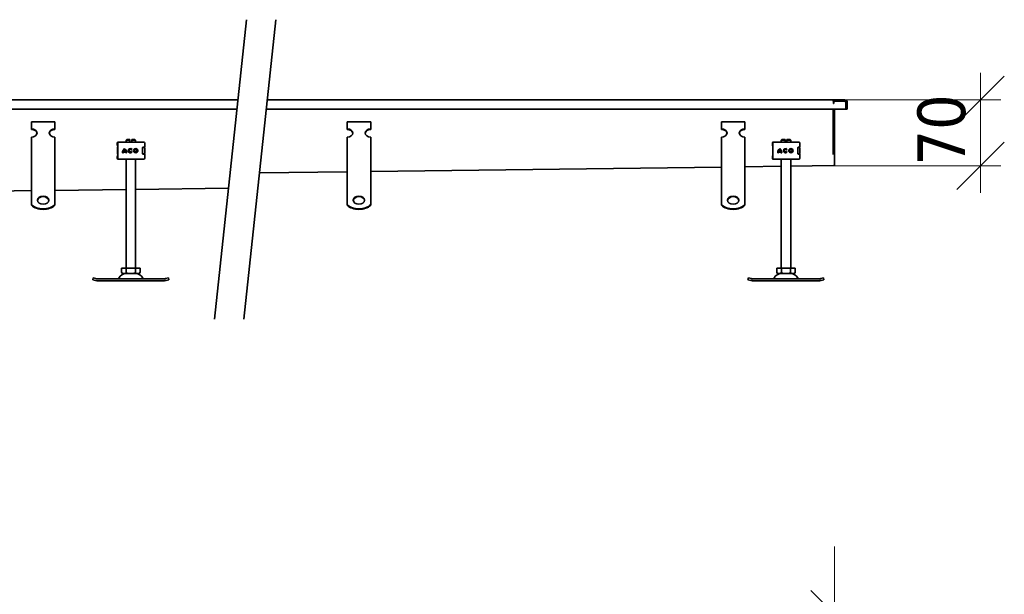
# Model space of a CAD drawing. Header units: millimetres. Extents: x -300186 to 535164, y -28581 to 763383.
# Tile 164 of 256: x 1885 to 2929, y 139270 to 139880. Entities that reach past the tile are written whole.
import ezdxf

# ---------------------------------------------------------------- set-up
doc = ezdxf.new("R2010")
doc.units = ezdxf.units.MM
doc.header["$LTSCALE"] = 10
doc.header["$PDSIZE"] = -4
doc.layers.add('Dimension (ISO)', color=5, linetype='Continuous', lineweight=9, true_color=0x0000ff)
doc.layers.add('Visible (ISO)', color=7, linetype='Continuous', lineweight=35)
doc.styles.add('Note Text (ISO)', font='tahoma.ttf')
doc.dimstyles.new('Default (ISO)', dxfattribs={"dimscale": 14.410965, "dimtxt": 3.5, "dimasz": 3.5, "dimexe": 1.5, "dimexo": 0, "dimgap": 1, "dimtad": 1, "dimrnd": 1e-08, "dimtxsty": 'Note Text (ISO)', "dimcen": 0.09, "dimdle": 10, "dimclrd": 256, "dimclre": 256, "dimclrt": 256, "dimazin": 2, "dimtfac": 1.001486, "dimtmove": 0, "dimatfit": 3, "dimfxl": 1, "dimtolj": 1, "dimlwd": -1, "dimlwe": -1, "dimarcsym": 0})

# ---------------------------------------------------------------- blocks, each defined once
blk = doc.blocks.new('_OBLIQUE')
at = {"color": 0, "linetype": 'ByBlock'}
blk.add_line((-0.5, -0.5), (0.5, 0.5), dxfattribs=at)
blk = doc.blocks.new('*D1140')
at = {"layer": 'Defpoints', "color": 0, "lineweight": -3, "transparency": 16777216}
for p in [(2747.8, 139794.9), (2904.2, 139794.9), (2747.8, 139724.9)]:
    blk.add_point(p, dxfattribs=at)
at = {"layer": 'Dimension (ISO)', "color": 0, "transparency": 16777216}
for p, q in [((2904.2, 139696.1), (2904.2, 139823.7)), ((2904.2, 139794.9), (2904.2, 139823.7)), ((2747.8, 139794.9), (2925.8, 139794.9)), ((2904.2, 139753.7), (2904.2, 139782.5)), ((2904.2, 139766.1), (2904.2, 139737.3)), ((2747.8, 139724.9), (2925.8, 139724.9)), ((2904.2, 139724.9), (2904.2, 139696.1))]:
    blk.add_line(p, q, dxfattribs=at)
at = {"layer": 'Dimension (ISO)', "color": 0, "transparency": 16777216, "xscale": 50.43837590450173, "yscale": 50.43837590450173, "zscale": 50.43837590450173, "rotation": 180}
blk.add_blockref('_OBLIQUE', (2904.2, 139794.9), dxfattribs=at)
at = {"layer": 'Dimension (ISO)', "color": 0, "transparency": 16777216, "xscale": 50.43837590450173, "yscale": 50.43837590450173, "zscale": 50.43837590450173}
blk.add_blockref('_OBLIQUE', (2904.2, 139724.9), dxfattribs=at)
at = {"layer": 'Dimension (ISO)', "color": 0, "transparency": 16777216, "insert": (2837.3, 139725.1), "char_height": 50.44, "attachment_point": 1, "rotation": 90, "style": 'Note Text (ISO)'}
blk.add_mtext('\\A1;70', dxfattribs=at)
blk = doc.blocks.new('*D1142')
at = {"layer": 'Defpoints', "color": 0, "lineweight": -3, "transparency": 16777216}
for p in [(-970.7, 139724.9), (2749.3, 139248.8), (2749.3, 139247.7)]:
    blk.add_point(p, dxfattribs=at)
at = {"layer": 'Dimension (ISO)', "color": 0, "transparency": 16777216}
for p, q in [((2749.3, 139247.7), (2749.3, 139320.9)), ((-970.7, 139263.2), (-970.7, 139176.8)), ((-999.6, 139248.8), (2778.1, 139248.8)), ((-970.7, 139248.8), (-999.6, 139248.8)), ((-941.9, 139248.8), (-913.1, 139248.8)), ((2720.5, 139248.8), (2691.7, 139248.8)), ((2749.3, 139248.8), (2778.1, 139248.8))]:
    blk.add_line(p, q, dxfattribs=at)
at = {"layer": 'Dimension (ISO)', "color": 0, "transparency": 16777216, "xscale": 50.43837590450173, "yscale": 50.43837590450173, "zscale": 50.43837590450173}
for p, rotation in [((-970.7, 139248.8), 270), ((2749.3, 139248.8), 90)]:
    blk.add_blockref('_OBLIQUE', p, dxfattribs=dict(at, rotation=rotation))
at = {"layer": 'Dimension (ISO)', "color": 0, "transparency": 16777216, "insert": (594.7, 139332.5), "char_height": 50.438, "attachment_point": 1, "style": 'Note Text (ISO)'}
blk.add_mtext('\\A1;délka celkem 5,0 m', dxfattribs=at)

msp = doc.modelspace()

# ---------------------------------------------------------------- linework, layer by layer
at = {"layer": 'Visible (ISO)'}
for p, q in [((1637.752, 139794.898), (2116.405, 139794.898)), ((2147.442, 139794.898), (2747.81, 139794.898)), ((2759.81, 139794.898), (2747.81, 139794.898)), ((2747.81, 139793.398), (2747.81, 139794.898)), ((2115.343, 139784.898), (1640.752, 139784.898)), ((2761.81, 139784.898), (2146.379, 139784.898)), ((2747.81, 139793.398), (2759.81, 139793.398)), ((2747.81, 139784.898), (2747.81, 139779.785)), ((2748.31, 139793.398), (2748.31, 139791.898)), ((2748.31, 139791.148), (2748.31, 139791.898)), ((2748.71, 139791.148), (2748.31, 139791.148)), ((2748.31, 139779.785), (2748.31, 139784.898)), ((2748.71, 139793.398), (2748.71, 139791.148)), ((2748.71, 139793.398), (2761.81, 139793.398)), ((2749.31, 139779.785), (2749.31, 139784.898)), ((2761.31, 139784.898), (2761.31, 139791.898)), ((2761.31, 139784.898), (2762.81, 139784.898)), ((2761.81, 139793.398), (2761.81, 139784.898)), ((2762.81, 139784.898), (2762.81, 139791.898)), ((2747.81, 139779.785), (2747.81, 139778.762)), ((2747.81, 139778.762), (2747.81, 139765.581)), ((2748.31, 139779.785), (2748.31, 139778.762)), ((2748.31, 139765.581), (2748.31, 139778.762)), ((2749.31, 139778.762), (2749.31, 139779.785)), ((2749.31, 139765.581), (2749.31, 139778.762)), ((1897.252, 139771.418), (1922.252, 139771.418)), ((1897.252, 139764.105), (1897.252, 139771.418)), ((1897.252, 139763.423), (1897.252, 139764.105)), ((1922.252, 139764.105), (1922.252, 139771.418)), ((1922.252, 139764.105), (1922.252, 139763.423)), ((2232.31, 139771.418), (2257.31, 139771.418)), ((2232.31, 139764.105), (2232.31, 139771.418)), ((2232.31, 139763.423), (2232.31, 139764.105)), ((2257.31, 139764.105), (2257.31, 139771.418)), ((2257.31, 139764.105), (2257.31, 139763.423)), ((2629.31, 139771.418), (2654.31, 139771.418)), ((2629.31, 139764.105), (2629.31, 139771.418)), ((2629.31, 139763.423), (2629.31, 139764.105)), ((2654.31, 139764.105), (2654.31, 139771.418)), ((2654.31, 139764.105), (2654.31, 139763.423)), ((2747.81, 139763.535), (2747.81, 139765.581)), ((2747.81, 139763.535), (2747.81, 139736.733)), ((2748.31, 139763.535), (2748.31, 139765.581)), ((2748.31, 139736.733), (2748.31, 139763.535)), ((2749.31, 139765.581), (2749.31, 139763.535)), ((2749.31, 139736.733), (2749.31, 139763.535)), ((1897.252, 139740.715), (1897.252, 139755.329)), ((1922.252, 139740.715), (1922.252, 139755.329)), ((1998.672, 139752.898), (1997.752, 139751.978)), ((2001.752, 139751.978), (1997.752, 139751.978)), ((1997.752, 139749.898), (1997.752, 139751.978)), ((1998.672, 139752.898), (2001.752, 139752.898)), ((2001.752, 139749.898), (2001.752, 139751.978)), ((2003.752, 139752.898), (2006.832, 139752.898)), ((2003.752, 139751.978), (2003.752, 139749.898)), ((2007.752, 139751.978), (2003.752, 139751.978)), ((2006.832, 139752.898), (2007.752, 139751.978)), ((2007.752, 139749.898), (2007.752, 139751.978)), ((2232.31, 139740.715), (2232.31, 139755.329)), ((2257.31, 139740.715), (2257.31, 139755.329)), ((2629.31, 139740.715), (2629.31, 139755.329)), ((2654.31, 139740.715), (2654.31, 139755.329)), ((2693.73, 139752.898), (2692.81, 139751.978)), ((2696.81, 139751.978), (2692.81, 139751.978)), ((2692.81, 139749.898), (2692.81, 139751.978)), ((2693.73, 139752.898), (2696.81, 139752.898)), ((2696.81, 139749.898), (2696.81, 139751.978)), ((2698.81, 139752.898), (2701.89, 139752.898)), ((2698.81, 139751.978), (2698.81, 139749.898)), ((2702.81, 139751.978), (2698.81, 139751.978)), ((2701.89, 139752.898), (2702.81, 139751.978)), ((2702.81, 139749.898), (2702.81, 139751.978)), ((1988.294, 139748.304), (1988.294, 139748.898)), ((1988.752, 139743.898), (1988.752, 139741.95)), ((1988.752, 139741.95), (1988.752, 139739.847)), ((1988.949, 139732.898), (1988.949, 139748.898)), ((1989.294, 139749.898), (1989.403, 139749.898)), ((1989.949, 139749.898), (1989.403, 139749.898)), ((1989.949, 139749.898), (1989.993, 139749.898)), ((1989.993, 139749.898), (1992.115, 139749.898)), ((1992.115, 139749.898), (1992.963, 139749.898)), ((2011.188, 139749.898), (1992.963, 139749.898)), ((2004.058, 139742.274), (2003.334, 139741.731)), ((2011.188, 139749.898), (2011.832, 139749.898)), ((2011.832, 139749.898), (2015.79, 139749.898)), ((2015.168, 139743.498), (2015.168, 139738.298)), ((2015.52, 139744.398), (2015.915, 139744.398)), ((2016.738, 139744.498), (2015.767, 139744.498)), ((2015.79, 139749.898), (2016.519, 139749.898)), ((2015.915, 139744.398), (2016.519, 139744.398)), ((2017.519, 139744.498), (2016.738, 139744.498)), ((2017.519, 139744.498), (2017.519, 139748.898)), ((2017.519, 139738.398), (2017.519, 139743.398)), ((2683.353, 139748.304), (2683.353, 139748.898)), ((2683.81, 139743.898), (2683.81, 139741.95)), ((2683.81, 139741.95), (2683.81, 139739.847)), ((2684.007, 139732.898), (2684.007, 139748.898)), ((2684.353, 139749.898), (2684.461, 139749.898)), ((2685.007, 139749.898), (2684.461, 139749.898)), ((2685.007, 139749.898), (2685.051, 139749.898)), ((2685.051, 139749.898), (2687.173, 139749.898)), ((2687.173, 139749.898), (2688.022, 139749.898)), ((2706.247, 139749.898), (2688.022, 139749.898)), ((2699.117, 139742.274), (2698.392, 139741.731)), ((2706.247, 139749.898), (2706.89, 139749.898)), ((2706.89, 139749.898), (2710.848, 139749.898)), ((2710.227, 139743.498), (2710.227, 139738.298)), ((2710.579, 139744.398), (2710.974, 139744.398)), ((2711.796, 139744.498), (2710.826, 139744.498)), ((2710.848, 139749.898), (2711.577, 139749.898)), ((2710.974, 139744.398), (2711.577, 139744.398)), ((2712.577, 139744.498), (2711.796, 139744.498)), ((2712.577, 139744.498), (2712.577, 139748.898)), ((2712.577, 139738.398), (2712.577, 139743.398)), ((1897.252, 139739.287), (1897.252, 139740.715)), ((1897.252, 139739.164), (1897.252, 139739.287)), ((1897.252, 139739.164), (1897.252, 139732.442)), ((1897.252, 139728.944), (1897.252, 139732.442)), ((1922.252, 139739.287), (1922.252, 139740.715)), ((1922.252, 139739.164), (1922.252, 139739.287)), ((1922.252, 139739.164), (1922.252, 139732.442)), ((1922.252, 139728.944), (1922.252, 139732.442)), ((1988.294, 139732.898), (1988.294, 139733.492)), ((1988.752, 139739.847), (1988.752, 139737.898)), ((1989.403, 139731.898), (1989.294, 139731.898)), ((1989.403, 139731.898), (1989.949, 139731.898)), ((1989.993, 139731.898), (1989.949, 139731.898)), ((1992.115, 139731.898), (1989.993, 139731.898)), ((1992.963, 139731.898), (1992.115, 139731.898)), ((1992.963, 139731.898), (2011.188, 139731.898)), ((1994.893, 139738.645), (1993.988, 139738.645)), ((1997.274, 139739.463), (1994.955, 139739.463)), ((1995.192, 139740.369), (1997.037, 139740.369)), ((1998.242, 139738.645), (1997.336, 139738.645)), ((1997.752, 139616.198), (1997.752, 139731.898)), ((2003.37, 139740.114), (2004.114, 139739.598)), ((2007.752, 139616.198), (2007.752, 139731.898)), ((2011.832, 139731.898), (2011.188, 139731.898)), ((2015.79, 139731.898), (2011.832, 139731.898)), ((2015.915, 139737.398), (2015.52, 139737.398)), ((2016.738, 139737.298), (2015.767, 139737.298)), ((2016.519, 139731.898), (2015.79, 139731.898)), ((2016.519, 139737.398), (2015.915, 139737.398)), ((2017.519, 139737.298), (2016.738, 139737.298)), ((2017.519, 139732.898), (2017.519, 139737.298)), ((2232.31, 139739.287), (2232.31, 139740.715)), ((2232.31, 139739.164), (2232.31, 139739.287)), ((2232.31, 139739.164), (2232.31, 139732.442)), ((2232.31, 139728.944), (2232.31, 139732.442)), ((2257.31, 139739.287), (2257.31, 139740.715)), ((2257.31, 139739.164), (2257.31, 139739.287)), ((2257.31, 139739.164), (2257.31, 139732.442)), ((2257.31, 139728.944), (2257.31, 139732.442)), ((2629.31, 139739.287), (2629.31, 139740.715)), ((2629.31, 139739.164), (2629.31, 139739.287)), ((2629.31, 139739.164), (2629.31, 139732.442)), ((2629.31, 139728.944), (2629.31, 139732.442)), ((2654.31, 139739.287), (2654.31, 139740.715)), ((2654.31, 139739.164), (2654.31, 139739.287)), ((2654.31, 139739.164), (2654.31, 139732.442)), ((2654.31, 139728.944), (2654.31, 139732.442)), ((2683.353, 139732.898), (2683.353, 139733.492)), ((2683.81, 139739.847), (2683.81, 139737.898)), ((2684.461, 139731.898), (2684.353, 139731.898)), ((2684.461, 139731.898), (2685.007, 139731.898)), ((2685.051, 139731.898), (2685.007, 139731.898)), ((2687.173, 139731.898), (2685.051, 139731.898)), ((2688.022, 139731.898), (2687.173, 139731.898)), ((2688.022, 139731.898), (2706.247, 139731.898)), ((2689.952, 139738.645), (2689.046, 139738.645)), ((2692.333, 139739.463), (2690.013, 139739.463)), ((2690.251, 139740.369), (2692.096, 139740.369)), ((2693.3, 139738.645), (2692.395, 139738.645)), ((2692.81, 139616.198), (2692.81, 139731.898)), ((2698.428, 139740.114), (2699.173, 139739.598)), ((2702.81, 139616.198), (2702.81, 139731.898)), ((2706.89, 139731.898), (2706.247, 139731.898)), ((2710.848, 139731.898), (2706.89, 139731.898)), ((2710.974, 139737.398), (2710.579, 139737.398)), ((2711.796, 139737.298), (2710.826, 139737.298)), ((2711.577, 139731.898), (2710.848, 139731.898)), ((2711.577, 139737.398), (2710.974, 139737.398)), ((2712.577, 139737.298), (2711.796, 139737.298)), ((2712.577, 139732.898), (2712.577, 139737.298)), ((2749.31, 139736.733), (2749.31, 139733.941)), ((2749.31, 139725.275), (2749.31, 139733.941)), ((1897.252, 139724.289), (1897.252, 139728.944)), ((1897.252, 139724.167), (1897.252, 139724.289)), ((1897.252, 139724.167), (1897.252, 139717.444)), ((1922.252, 139724.289), (1922.252, 139728.944)), ((1922.252, 139724.167), (1922.252, 139724.289)), ((1922.252, 139724.167), (1922.252, 139717.444)), ((2232.31, 139724.289), (2232.31, 139728.944)), ((2232.31, 139724.167), (2232.31, 139724.289)), ((2232.31, 139724.167), (2232.31, 139717.444)), ((2257.31, 139724.289), (2257.31, 139728.944)), ((2257.31, 139724.167), (2257.31, 139724.289)), ((2257.31, 139724.167), (2257.31, 139717.444)), ((2629.31, 139723.563), (2257.31, 139718.862)), ((2629.31, 139724.289), (2629.31, 139728.944)), ((2629.31, 139724.167), (2629.31, 139724.289)), ((2629.31, 139724.167), (2629.31, 139717.444)), ((2654.31, 139724.289), (2654.31, 139728.944)), ((2692.81, 139724.365), (2654.31, 139723.879)), ((2654.31, 139724.167), (2654.31, 139724.289)), ((2654.31, 139724.167), (2654.31, 139717.444)), ((2748.316, 139725.067), (2702.81, 139724.492)), ((2748.316, 139725.067), (2749.31, 139725.067)), ((2749.31, 139725.275), (2749.31, 139725.067)), ((1897.252, 139713.946), (1897.252, 139717.444)), ((1897.252, 139709.292), (1897.252, 139713.946)), ((1922.252, 139713.946), (1922.252, 139717.444)), ((1922.252, 139709.292), (1922.252, 139713.946)), ((2232.31, 139718.546), (2139.207, 139717.369)), ((2232.31, 139713.946), (2232.31, 139717.444)), ((2232.31, 139709.292), (2232.31, 139713.946)), ((2257.31, 139713.946), (2257.31, 139717.444)), ((2257.31, 139709.292), (2257.31, 139713.946)), ((2629.31, 139713.946), (2629.31, 139717.444)), ((2629.31, 139709.292), (2629.31, 139713.946)), ((2654.31, 139713.946), (2654.31, 139717.444)), ((2654.31, 139709.292), (2654.31, 139713.946)), ((1897.252, 139709.17), (1897.252, 139709.292)), ((1897.252, 139709.17), (1897.252, 139702.447)), ((1897.252, 139698.949), (1897.252, 139702.447)), ((1922.252, 139709.17), (1922.252, 139709.292)), ((1922.252, 139709.17), (1922.252, 139702.447)), ((1922.252, 139698.949), (1922.252, 139702.447)), ((1997.752, 139699.748), (1922.252, 139698.794)), ((2106.445, 139701.122), (2007.752, 139699.875)), ((2232.31, 139709.17), (2232.31, 139709.292)), ((2232.31, 139709.17), (2232.31, 139702.447)), ((2232.31, 139698.949), (2232.31, 139702.447)), ((2257.31, 139709.17), (2257.31, 139709.292)), ((2257.31, 139709.17), (2257.31, 139702.447)), ((2257.31, 139698.949), (2257.31, 139702.447)), ((2629.31, 139709.17), (2629.31, 139709.292)), ((2629.31, 139709.17), (2629.31, 139702.447)), ((2629.31, 139698.949), (2629.31, 139702.447)), ((2654.31, 139709.17), (2654.31, 139709.292)), ((2654.31, 139709.17), (2654.31, 139702.447)), ((2654.31, 139698.949), (2654.31, 139702.447)), ((1897.252, 139698.478), (1627.261, 139695.067)), ((1897.252, 139695.723), (1897.252, 139698.949)), ((1897.252, 139683.665), (1897.252, 139695.723)), ((1922.252, 139695.723), (1922.252, 139698.949)), ((1922.252, 139683.665), (1922.252, 139695.723)), ((2232.31, 139695.723), (2232.31, 139698.949)), ((2232.31, 139683.665), (2232.31, 139695.723)), ((2257.31, 139695.723), (2257.31, 139698.949)), ((2257.31, 139683.665), (2257.31, 139695.723)), ((2629.31, 139695.723), (2629.31, 139698.949)), ((2629.31, 139683.665), (2629.31, 139695.723)), ((2654.31, 139695.723), (2654.31, 139698.949)), ((2654.31, 139683.665), (2654.31, 139695.723)), ((1897.252, 139682.983), (1897.252, 139683.665)), ((1922.252, 139683.665), (1922.252, 139682.983)), ((2232.31, 139682.983), (2232.31, 139683.665)), ((2257.31, 139683.665), (2257.31, 139682.983)), ((2629.31, 139682.983), (2629.31, 139683.665)), ((2654.31, 139683.665), (2654.31, 139682.983)), ((1992.937, 139612.098), (1992.937, 139616.198)), ((1992.937, 139616.198), (1997.844, 139616.198)), ((1997.844, 139612.098), (1997.844, 139616.198)), ((1997.844, 139616.198), (2007.659, 139616.198)), ((2007.659, 139612.098), (2007.659, 139616.198)), ((2007.659, 139616.198), (2012.567, 139616.198)), ((2012.567, 139612.098), (2012.567, 139616.198)), ((2687.995, 139612.098), (2687.995, 139616.198)), ((2687.995, 139616.198), (2692.903, 139616.198)), ((2692.903, 139612.098), (2692.903, 139616.198)), ((2692.903, 139616.198), (2702.718, 139616.198)), ((2702.718, 139612.098), (2702.718, 139616.198)), ((2702.718, 139616.198), (2707.625, 139616.198)), ((2707.625, 139612.098), (2707.625, 139616.198)), ((1962.452, 139603.809), (1962.833, 139605.773)), ((1965.778, 139605.2), (1962.833, 139605.773)), ((1994.637, 139610.398), (2010.867, 139610.398)), ((2042.67, 139605.773), (2039.725, 139605.2)), ((2043.052, 139603.809), (2042.67, 139605.773)), ((2657.51, 139603.809), (2657.892, 139605.773)), ((2660.837, 139605.2), (2657.892, 139605.773)), ((2689.695, 139610.398), (2705.925, 139610.398)), ((2737.729, 139605.773), (2734.784, 139605.2)), ((2738.11, 139603.809), (2737.729, 139605.773)), ((1962.452, 139603.809), (1965.397, 139603.237)), ((1966.536, 139603.015), (1965.397, 139603.237)), ((1965.778, 139605.2), (1966.918, 139604.979)), ((1967.752, 139604.898), (2037.752, 139604.898)), ((2037.752, 139602.898), (1967.752, 139602.898)), ((2038.586, 139604.979), (2039.725, 139605.2)), ((2040.107, 139603.237), (2038.967, 139603.015)), ((2040.107, 139603.237), (2043.052, 139603.809)), ((2657.51, 139603.809), (2660.455, 139603.237)), ((2661.595, 139603.015), (2660.455, 139603.237)), ((2660.837, 139605.2), (2661.977, 139604.979)), ((2662.81, 139604.898), (2732.81, 139604.898)), ((2732.81, 139602.898), (2662.81, 139602.898)), ((2733.644, 139604.979), (2734.784, 139605.2)), ((2735.166, 139603.237), (2734.026, 139603.015)), ((2735.166, 139603.237), (2738.11, 139603.809))]:
    msp.add_line(p, q, dxfattribs=at)
for points in [[(2091.667, 139561.994), (2125.442, 139879.978)], [(2122.703, 139561.994), (2156.479, 139879.978)]]:
    msp.add_lwpolyline(points, dxfattribs=at)
for centre, radius in [((2008.003, 139740.898), 2.253), ((2008.003, 139740.898), 1.348), ((2703.062, 139740.898), 2.253), ((2703.062, 139740.898), 1.348)]:
    msp.add_circle(centre, radius, dxfattribs=at)
for centre, radius, start, end in [((2759.81, 139791.898), 3, 0, 90), ((2759.81, 139791.898), 1.5, 0, 90), ((1989.294, 139748.898), 1, 90, 180), ((1991.752, 139743.898), 3, 159.137485, 180), ((1989.949, 139748.898), 1, 90, 180), ((1999.761, 139738.688), 5.773, 129.166063, 180.429957), ((1999.761, 139738.688), 4.868, 138.504693, 159.806036), ((1992.469, 139738.688), 5.773, 359.570042, 50.833935), ((1992.469, 139738.688), 4.868, 20.193964, 41.495307), ((2002.274, 139740.898), 2.253, 37.619364, 324.766933), ((2002.274, 139740.898), 1.348, 38.142288, 324.411935), ((2016.519, 139748.898), 1, 0, 90), ((2016.519, 139743.398), 1, 0, 90), ((2013.752, 139743.898), 3, 9.225411, 11.536959), ((2684.353, 139748.898), 1, 90, 180), ((2686.81, 139743.898), 3, 159.137485, 180), ((2685.007, 139748.898), 1, 90, 180), ((2694.819, 139738.688), 5.773, 129.166063, 180.429957), ((2694.819, 139738.688), 4.868, 138.504693, 159.806036), ((2687.527, 139738.688), 5.773, 359.570042, 50.833935), ((2687.527, 139738.688), 4.868, 20.193964, 41.495307), ((2697.332, 139740.898), 2.253, 37.619364, 324.766933), ((2697.332, 139740.898), 1.348, 38.142288, 324.411935), ((2711.577, 139748.898), 1, 0, 90), ((2711.577, 139743.398), 1, 0, 90), ((2708.81, 139743.898), 3, 9.225411, 11.536959), ((1989.294, 139732.898), 1, 180, 270), ((1991.752, 139737.898), 3, 180, 200.862515), ((1989.949, 139732.898), 1, 180, 270), ((1999.761, 139738.688), 4.868, 170.836607, 180.509909), ((1992.469, 139738.688), 4.868, 359.490086, 9.163389), ((2016.519, 139738.398), 1, 270, 0), ((2016.519, 139732.898), 1, 270, 0), ((2013.752, 139737.898), 3, 348.463041, 350.774589), ((2684.353, 139732.898), 1, 180, 270), ((2686.81, 139737.898), 3, 180, 200.862515), ((2685.007, 139732.898), 1, 180, 270), ((2694.819, 139738.688), 4.868, 170.836607, 180.509909), ((2687.527, 139738.688), 4.868, 359.490086, 9.163389), ((2711.577, 139738.398), 1, 270, 0), ((2711.577, 139732.898), 1, 270, 0), ((2708.81, 139737.898), 3, 348.463041, 350.774589), ((1988.752, 139606.398), 1.5, 270, 332.859131), ((1997.752, 139601.785), 8.614, 90, 152.859131), ((1994.637, 139612.098), 1.7, 180, 270), ((2007.752, 139601.785), 8.614, 27.140869, 90), ((2010.867, 139612.098), 1.7, 270, 0), ((2016.752, 139606.398), 1.5, 207.140869, 270), ((2683.81, 139606.398), 1.5, 270, 332.859131), ((2692.81, 139601.785), 8.614, 90, 152.859131), ((2689.695, 139612.098), 1.7, 180, 270), ((2702.81, 139601.785), 8.614, 27.140869, 90), ((2705.925, 139612.098), 1.7, 270, 0), ((2711.81, 139606.398), 1.5, 207.140869, 270), ((1967.752, 139609.268), 6.37, 259, 270), ((1967.752, 139609.268), 4.37, 259, 270), ((2037.752, 139609.268), 4.37, 270, 281), ((2037.752, 139609.268), 6.37, 270, 281), ((2662.81, 139609.268), 6.37, 259, 270), ((2662.81, 139609.268), 4.37, 259, 270), ((2732.81, 139609.268), 4.37, 270, 281), ((2732.81, 139609.268), 6.37, 270, 281)]:
    msp.add_arc(centre, radius, start, end, dxfattribs=at)
for centre, major_axis, start_param, end_param in [((1897.252, 139759.717), (6, 0), 4.71238898, 7.85398163), ((1897.252, 139759.035), (6, 0), 0.07778802, 1.57079633), ((1922.252, 139759.717), (-6, 0), 4.71238898, 7.85398163), ((1922.252, 139759.035), (-6, 0), 4.71238898, 6.20539729), ((2232.31, 139759.717), (6, 0), 4.71238898, 7.85398163), ((2232.31, 139759.035), (6, 0), 0.07778802, 1.57079633), ((2257.31, 139759.717), (-6, 0), 4.71238898, 7.85398163), ((2257.31, 139759.035), (-6, 0), 4.71238898, 6.20539729), ((2629.31, 139759.717), (6, 0), 4.71238898, 7.85398163), ((2629.31, 139759.035), (6, 0), 0.07778802, 1.57079633), ((2654.31, 139759.717), (-6, 0), 4.71238898, 7.85398163), ((2654.31, 139759.035), (-6, 0), 4.71238898, 6.20539729), ((1909.752, 139687.728), (6, 0), 0.07778802, 3.06380464), ((2244.81, 139687.728), (6, 0), 0.07778802, 3.06380464), ((2641.81, 139687.728), (6, 0), 0.07778802, 3.06380464), ((1909.752, 139690.969), (16, 0), 3.81572316, 5.6090548), ((1909.752, 139690.287), (-16, 0), 0.67413051, 2.46746215), ((2244.81, 139690.969), (16, 0), 3.81572316, 5.6090548), ((2244.81, 139690.287), (-16, 0), 0.67413051, 2.46746215), ((2641.81, 139690.969), (16, 0), 3.81572316, 5.6090548), ((2641.81, 139690.287), (-16, 0), 0.67413051, 2.46746215)]:
    msp.add_ellipse(centre, major_axis=major_axis, ratio=0.7313537, start_param=start_param, end_param=end_param, dxfattribs=at)
for centre in [(1909.752, 139688.41), (2244.81, 139688.41), (2641.81, 139688.41)]:
    msp.add_ellipse(centre, major_axis=(6, 0), ratio=0.7313537, dxfattribs=at)
for points in [[(2001.752, 139751.978), (2001.752, 139752.487), (2001.752, 139752.898)], [(2003.752, 139752.898), (2003.752, 139752.487), (2003.752, 139751.978)], [(2696.81, 139751.978), (2696.81, 139752.487), (2696.81, 139752.898)], [(2698.81, 139752.898), (2698.81, 139752.487), (2698.81, 139751.978)]]:
    msp.add_rational_spline(points, [1, 1.0054431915, 1], degree=2, dxfattribs=at)
for points in [[(1988.295, 139748.304), (1988.295, 139748.304), (1988.295, 139748.303), (1988.295, 139748.303)], [(2683.354, 139748.304), (2683.354, 139748.304), (2683.354, 139748.303), (2683.354, 139748.303)], [(1988.295, 139733.494), (1988.295, 139733.493), (1988.295, 139733.493), (1988.295, 139733.492)], [(1988.949, 139739.424), (1988.928, 139739.445), (1988.904, 139739.469), (1988.876, 139739.504)], [(2683.354, 139733.494), (2683.354, 139733.493), (2683.354, 139733.493), (2683.354, 139733.492)], [(2684.007, 139739.424), (2683.986, 139739.445), (2683.963, 139739.469), (2683.935, 139739.504)]]:
    msp.add_open_spline(points, degree=3, dxfattribs=at)
for points, knots in [([(1988.949, 139745.12), (1988.897, 139745.354), (1988.845, 139745.575), (1988.666, 139746.315), (1988.547, 139746.763), (1988.361, 139747.578), (1988.295, 139747.944), (1988.295, 139748.303)], [0.122279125, 0.122279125, 0.122279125, 0.122279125, 0.217961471, 0.217961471, 0.464592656, 0.464592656, 0.731204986, 0.731204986, 0.731204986, 0.731204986]), ([(1988.408, 139748.766), (1988.408, 139748.765), (1988.408, 139748.764), (1988.425, 139748.525), (1988.541, 139748.28), (1988.765, 139748.093)], [-0.0515113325, -0.0515113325, -0.0515113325, -0.0515113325, -0.0512622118, -0.0512622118, -0.0000543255, -0.0000543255, -0.0000543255, -0.0000543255]), ([(1988.8, 139748.452), (1988.565, 139748.54), (1988.436, 139748.654), (1988.408, 139748.765), (1988.408, 139748.766), (1988.408, 139748.766)], [0, 0, 0, 0, 0.0512622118, 0.0512622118, 0.0515113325, 0.0515113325, 0.0515113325, 0.0515113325]), ([(1988.752, 139741.95), (1988.752, 139742.005), (1988.762, 139742.061), (1988.793, 139742.159), (1988.816, 139742.203), (1988.851, 139742.259), (1988.864, 139742.277), (1988.876, 139742.293)], [0, 0, 0, 0, 0.0177263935, 0.0177263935, 0.0348852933, 0.0348852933, 0.0450218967, 0.0450218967, 0.0450218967, 0.0450218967]), ([(1988.876, 139742.293), (1988.899, 139742.322), (1988.92, 139742.343), (1988.941, 139742.365), (1988.945, 139742.369), (1988.949, 139742.372)], [0, 0, 0, 0, 0.0191463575, 0.0191463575, 0.0231074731, 0.0231074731, 0.0231074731, 0.0231074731]), ([(2015.767, 139744.498), (2015.697, 139744.498), (2015.62, 139744.472), (2015.471, 139744.364), (2015.4, 139744.282), (2015.293, 139744.1), (2015.248, 139743.993), (2015.185, 139743.755), (2015.168, 139743.624), (2015.168, 139743.498)], [-0.16314419, -0.16314419, -0.16314419, -0.16314419, -0.119147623, -0.119147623, -0.075151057, -0.075151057, -0.037575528, -0.037575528, 0, 0, 0, 0]), ([(2684.007, 139745.12), (2683.955, 139745.354), (2683.904, 139745.575), (2683.724, 139746.315), (2683.606, 139746.763), (2683.42, 139747.578), (2683.354, 139747.944), (2683.354, 139748.303)], [0.122279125, 0.122279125, 0.122279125, 0.122279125, 0.217961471, 0.217961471, 0.464592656, 0.464592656, 0.731204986, 0.731204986, 0.731204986, 0.731204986]), ([(2683.467, 139748.766), (2683.467, 139748.765), (2683.467, 139748.764), (2683.483, 139748.525), (2683.6, 139748.28), (2683.823, 139748.093)], [-0.0515113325, -0.0515113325, -0.0515113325, -0.0515113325, -0.0512622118, -0.0512622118, -0.0000543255, -0.0000543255, -0.0000543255, -0.0000543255]), ([(2683.858, 139748.452), (2683.624, 139748.54), (2683.494, 139748.654), (2683.467, 139748.765), (2683.467, 139748.766), (2683.467, 139748.766)], [0, 0, 0, 0, 0.0512622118, 0.0512622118, 0.0515113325, 0.0515113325, 0.0515113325, 0.0515113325]), ([(2683.81, 139741.95), (2683.81, 139742.005), (2683.82, 139742.061), (2683.852, 139742.159), (2683.874, 139742.203), (2683.909, 139742.259), (2683.922, 139742.277), (2683.935, 139742.293)], [0, 0, 0, 0, 0.0177263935, 0.0177263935, 0.0348852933, 0.0348852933, 0.0450218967, 0.0450218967, 0.0450218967, 0.0450218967]), ([(2683.935, 139742.293), (2683.958, 139742.322), (2683.978, 139742.343), (2684, 139742.365), (2684.003, 139742.369), (2684.007, 139742.372)], [0, 0, 0, 0, 0.0191463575, 0.0191463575, 0.0231074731, 0.0231074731, 0.0231074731, 0.0231074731]), ([(2710.826, 139744.498), (2710.756, 139744.498), (2710.678, 139744.472), (2710.53, 139744.364), (2710.459, 139744.282), (2710.352, 139744.1), (2710.306, 139743.993), (2710.243, 139743.755), (2710.227, 139743.624), (2710.227, 139743.498)], [-0.16314419, -0.16314419, -0.16314419, -0.16314419, -0.119147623, -0.119147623, -0.075151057, -0.075151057, -0.037575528, -0.037575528, 0, 0, 0, 0]), ([(1988.295, 139733.494), (1988.295, 139733.851), (1988.361, 139734.215), (1988.538, 139734.996), (1988.644, 139735.401), (1988.822, 139736.123), (1988.885, 139736.39), (1988.949, 139736.677)], [0, 0, 0, 0, 0.265372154, 0.265372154, 0.491852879, 0.491852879, 0.608881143, 0.608881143, 0.608881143, 0.608881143]), ([(1988.766, 139733.704), (1988.542, 139733.517), (1988.425, 139733.271), (1988.408, 139733.033), (1988.408, 139733.032), (1988.408, 139733.03)], [-0.0512622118, -0.0512622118, -0.0512622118, -0.0512622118, 0, 0, 0.0002491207, 0.0002491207, 0.0002491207, 0.0002491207]), ([(1988.408, 139733.03), (1988.408, 139733.031), (1988.408, 139733.031), (1988.436, 139733.142), (1988.565, 139733.257), (1988.8, 139733.344)], [-0.0002491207, -0.0002491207, -0.0002491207, -0.0002491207, 0, 0, 0.0512622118, 0.0512622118, 0.0512622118, 0.0512622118]), ([(1988.876, 139739.504), (1988.865, 139739.519), (1988.852, 139739.535), (1988.819, 139739.588), (1988.797, 139739.629), (1988.767, 139739.716), (1988.757, 139739.761), (1988.752, 139739.821), (1988.752, 139739.834), (1988.752, 139739.847)], [0, 0, 0, 0, 0.0095656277, 0.0095656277, 0.0259452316, 0.0259452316, 0.0409322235, 0.0409322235, 0.0450635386, 0.0450635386, 0.0450635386, 0.0450635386]), ([(2015.168, 139738.298), (2015.168, 139738.173), (2015.185, 139738.041), (2015.248, 139737.803), (2015.293, 139737.696), (2015.4, 139737.514), (2015.471, 139737.433), (2015.62, 139737.325), (2015.697, 139737.298), (2015.767, 139737.298)], [-0.645728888, -0.645728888, -0.645728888, -0.645728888, -0.60815336, -0.60815336, -0.570577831, -0.570577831, -0.526581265, -0.526581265, -0.482584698, -0.482584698, -0.482584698, -0.482584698]), ([(2683.354, 139733.494), (2683.354, 139733.851), (2683.419, 139734.215), (2683.597, 139734.996), (2683.703, 139735.401), (2683.88, 139736.123), (2683.944, 139736.39), (2684.007, 139736.677)], [0, 0, 0, 0, 0.265372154, 0.265372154, 0.491852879, 0.491852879, 0.608881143, 0.608881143, 0.608881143, 0.608881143]), ([(2683.824, 139733.704), (2683.6, 139733.517), (2683.483, 139733.271), (2683.467, 139733.033), (2683.467, 139733.032), (2683.467, 139733.03)], [-0.0512622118, -0.0512622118, -0.0512622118, -0.0512622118, 0, 0, 0.0002491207, 0.0002491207, 0.0002491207, 0.0002491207]), ([(2683.467, 139733.03), (2683.467, 139733.031), (2683.467, 139733.031), (2683.494, 139733.142), (2683.624, 139733.257), (2683.858, 139733.344)], [-0.0002491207, -0.0002491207, -0.0002491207, -0.0002491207, 0, 0, 0.0512622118, 0.0512622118, 0.0512622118, 0.0512622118]), ([(2683.935, 139739.504), (2683.923, 139739.519), (2683.911, 139739.535), (2683.877, 139739.588), (2683.856, 139739.629), (2683.826, 139739.716), (2683.815, 139739.761), (2683.811, 139739.821), (2683.81, 139739.834), (2683.81, 139739.847)], [0, 0, 0, 0, 0.0095656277, 0.0095656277, 0.0259452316, 0.0259452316, 0.0409322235, 0.0409322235, 0.0450635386, 0.0450635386, 0.0450635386, 0.0450635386]), ([(2710.227, 139738.298), (2710.227, 139738.173), (2710.243, 139738.041), (2710.306, 139737.803), (2710.352, 139737.696), (2710.459, 139737.514), (2710.53, 139737.433), (2710.678, 139737.325), (2710.756, 139737.298), (2710.826, 139737.298)], [-0.645728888, -0.645728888, -0.645728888, -0.645728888, -0.60815336, -0.60815336, -0.570577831, -0.570577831, -0.526581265, -0.526581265, -0.482584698, -0.482584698, -0.482584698, -0.482584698]), ([(1992.937, 139612.098), (1992.937, 139611.968), (1992.956, 139611.816), (1993.023, 139611.544), (1993.091, 139611.387), (1993.264, 139611.095), (1993.415, 139610.943), (1993.823, 139610.645), (1994.138, 139610.554), (1994.775, 139610.453), (1995.097, 139610.442), (1995.391, 139610.442), (1995.684, 139610.442), (1996.007, 139610.453), (1996.644, 139610.554), (1996.958, 139610.645), (1997.366, 139610.943), (1997.517, 139611.095), (1997.691, 139611.387), (1997.758, 139611.544), (1997.825, 139611.816), (1997.844, 139611.968), (1997.844, 139612.098)], [-0.52768481, -0.52768481, -0.52768481, -0.52768481, -0.48848627, -0.48848627, -0.43675744, -0.43675744, -0.35229846, -0.35229846, -0.17614923, -0.17614923, 0, 0, 0, 0.17614923, 0.17614923, 0.35229846, 0.35229846, 0.43675744, 0.43675744, 0.48848627, 0.48848627, 0.52768481, 0.52768481, 0.52768481, 0.52768481]), ([(1997.844, 139612.098), (1997.844, 139611.968), (1997.883, 139611.816), (1998.017, 139611.544), (1998.152, 139611.387), (1998.499, 139611.095), (1998.801, 139610.943), (1999.617, 139610.645), (2000.246, 139610.554), (2001.52, 139610.453), (2002.165, 139610.442), (2002.752, 139610.442), (2003.339, 139610.442), (2003.984, 139610.453), (2005.258, 139610.554), (2005.887, 139610.645), (2006.703, 139610.943), (2007.005, 139611.095), (2007.352, 139611.387), (2007.487, 139611.544), (2007.621, 139611.816), (2007.659, 139611.968), (2007.659, 139612.098)], [-0.52768481, -0.52768481, -0.52768481, -0.52768481, -0.48848627, -0.48848627, -0.43675744, -0.43675744, -0.35229846, -0.35229846, -0.17614923, -0.17614923, 0, 0, 0, 0.17614923, 0.17614923, 0.35229846, 0.35229846, 0.43675744, 0.43675744, 0.48848627, 0.48848627, 0.52768481, 0.52768481, 0.52768481, 0.52768481]), ([(2007.659, 139612.098), (2007.659, 139611.968), (2007.679, 139611.816), (2007.745, 139611.544), (2007.813, 139611.387), (2007.987, 139611.095), (2008.138, 139610.943), (2008.546, 139610.645), (2008.86, 139610.554), (2009.497, 139610.453), (2009.82, 139610.442), (2010.113, 139610.442), (2010.407, 139610.442), (2010.729, 139610.453), (2011.366, 139610.554), (2011.681, 139610.645), (2012.089, 139610.943), (2012.239, 139611.095), (2012.413, 139611.387), (2012.481, 139611.544), (2012.548, 139611.816), (2012.567, 139611.968), (2012.567, 139612.098)], [-0.52768481, -0.52768481, -0.52768481, -0.52768481, -0.48848627, -0.48848627, -0.43675744, -0.43675744, -0.35229846, -0.35229846, -0.17614923, -0.17614923, 0, 0, 0, 0.17614923, 0.17614923, 0.35229846, 0.35229846, 0.43675744, 0.43675744, 0.48848627, 0.48848627, 0.52768481, 0.52768481, 0.52768481, 0.52768481]), ([(2687.995, 139612.098), (2687.995, 139611.968), (2688.015, 139611.816), (2688.081, 139611.544), (2688.149, 139611.387), (2688.323, 139611.095), (2688.474, 139610.943), (2688.882, 139610.645), (2689.196, 139610.554), (2689.833, 139610.453), (2690.156, 139610.442), (2690.449, 139610.442), (2690.743, 139610.442), (2691.065, 139610.453), (2691.702, 139610.554), (2692.017, 139610.645), (2692.425, 139610.943), (2692.576, 139611.095), (2692.749, 139611.387), (2692.817, 139611.544), (2692.884, 139611.816), (2692.903, 139611.968), (2692.903, 139612.098)], [-0.52768481, -0.52768481, -0.52768481, -0.52768481, -0.48848627, -0.48848627, -0.43675744, -0.43675744, -0.35229846, -0.35229846, -0.17614923, -0.17614923, 0, 0, 0, 0.17614923, 0.17614923, 0.35229846, 0.35229846, 0.43675744, 0.43675744, 0.48848627, 0.48848627, 0.52768481, 0.52768481, 0.52768481, 0.52768481]), ([(2692.903, 139612.098), (2692.903, 139611.968), (2692.941, 139611.816), (2693.075, 139611.544), (2693.21, 139611.387), (2693.558, 139611.095), (2693.859, 139610.943), (2694.675, 139610.645), (2695.304, 139610.554), (2696.578, 139610.453), (2697.223, 139610.442), (2697.81, 139610.442), (2698.398, 139610.442), (2699.043, 139610.453), (2700.317, 139610.554), (2700.945, 139610.645), (2701.761, 139610.943), (2702.063, 139611.095), (2702.41, 139611.387), (2702.546, 139611.544), (2702.679, 139611.816), (2702.718, 139611.968), (2702.718, 139612.098)], [-0.52768481, -0.52768481, -0.52768481, -0.52768481, -0.48848627, -0.48848627, -0.43675744, -0.43675744, -0.35229846, -0.35229846, -0.17614923, -0.17614923, 0, 0, 0, 0.17614923, 0.17614923, 0.35229846, 0.35229846, 0.43675744, 0.43675744, 0.48848627, 0.48848627, 0.52768481, 0.52768481, 0.52768481, 0.52768481]), ([(2702.718, 139612.098), (2702.718, 139611.968), (2702.737, 139611.816), (2702.804, 139611.544), (2702.872, 139611.387), (2703.045, 139611.095), (2703.196, 139610.943), (2703.604, 139610.645), (2703.918, 139610.554), (2704.555, 139610.453), (2704.878, 139610.442), (2705.172, 139610.442), (2705.465, 139610.442), (2705.788, 139610.453), (2706.425, 139610.554), (2706.739, 139610.645), (2707.147, 139610.943), (2707.298, 139611.095), (2707.472, 139611.387), (2707.539, 139611.544), (2707.606, 139611.816), (2707.625, 139611.968), (2707.625, 139612.098)], [-0.52768481, -0.52768481, -0.52768481, -0.52768481, -0.48848627, -0.48848627, -0.43675744, -0.43675744, -0.35229846, -0.35229846, -0.17614923, -0.17614923, 0, 0, 0, 0.17614923, 0.17614923, 0.35229846, 0.35229846, 0.43675744, 0.43675744, 0.48848627, 0.48848627, 0.52768481, 0.52768481, 0.52768481, 0.52768481])]:
    msp.add_open_spline(points, degree=3, knots=knots, dxfattribs=at)

# ---------------------------------------------------------------- dimensions: what is measured, and where the dimension line sits
at = {"layer": 'Dimension (ISO)', "color": 0}
dim = msp.add_linear_dim(base=(2904.225, 139794.898), p1=(2747.81, 139724.898), p2=(2747.81, 139794.898), angle=90, dimstyle='Default (ISO)', override={"dimblk1": 'OBLIQUE', "dimblk2": 'OBLIQUE', "dimsah": 1, "dimdle": 2, "dimclrd": 0, "dimclre": 0, "dimclrt": 0, "dimtofl": 0, "dimatfit": 1}, dxfattribs=at)
dim.commit()
dim.dimension.update_dxf_attribs({"geometry": '*D1140', "text_midpoint": (2904.225, 139759.898), "dimtype": 160})
dim = msp.add_linear_dim(base=(2749.31, 139248.832), p1=(-970.748, 139724.898), p2=(2749.31, 139247.717), text='délka celkem 5,0 m', dimstyle='Default (ISO)', override={"dimexe": 5, "dimblk1": 'OBLIQUE', "dimblk2": 'OBLIQUE', "dimsah": 1, "dimdle": 2, "dimclrd": 0, "dimclre": 0, "dimclrt": 0, "dimtofl": 0, "dimatfit": 1, "dimfxlon": 1}, dxfattribs=at)
dim.commit()
dim.dimension.update_dxf_attribs({"geometry": '*D1142', "text_midpoint": (889.281, 139248.832), "dimtype": 160})

doc.saveas('drawing.dxf')
